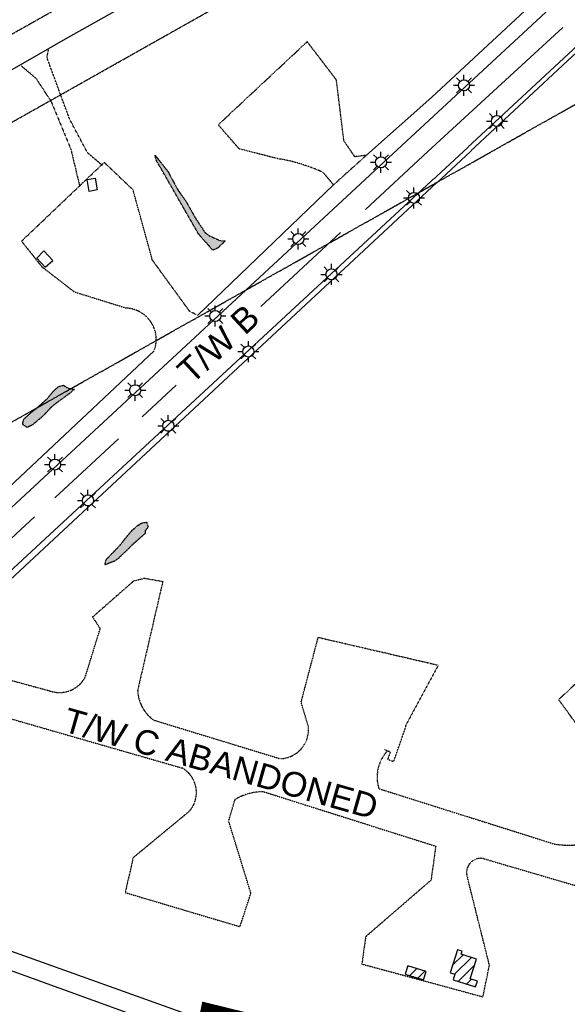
# Model space of a CAD drawing. Header units: feet. Extents: x 0 to 208040, y 0 to 211214.
# Tile 50 of 71: x 197611 to 198502, y 199630 to 201233. Entities that reach past the tile are written whole.
import ezdxf
from ezdxf.enums import TextEntityAlignment as Align

# ---------------------------------------------------------------- set-up
doc = ezdxf.new("R2010")
doc.units = ezdxf.units.FT
doc.header["$LTSCALE"] = 0.5
doc.header["$MEASUREMENT"] = 0
doc.header["$XCLIPFRAME"] = 0
for name, pattern in [('CENTER2', [1.125, 0.75, -0.125, 0.125, -0.125]), ('HIDDEN2', [0.1875, 0.125, -0.0625]), ('PHANTOM2', [1.25, 0.625, -0.125, 0.125, -0.125, 0.125, -0.125])]:
    doc.linetypes.add(name, pattern=pattern)
for name, color, linetype in [('1-OFA', 13, 'CENTER2'), ('1-RSA', 13, 'CENTER2'), ('ABBANDONTW', 5, 'HIDDEN2'), ('AIR-MARKING', 5, 'CONTINUOUS'), ('AIR-PAVED-T', 7, 'CONTINUOUS'), ('f-apboundarytext', 42, 'CONTINUOUS'), ('F-BRL', 110, 'PHANTOM2'), ('Future Property Line', 251, 'PHANTOM2'), ('image', 7, 'CONTINUOUS'), ('MA-BLDG', 11, 'CONTINUOUS'), ('MA-BLDGHATCH', 11, 'CONTINUOUS'), ('MA-STRUCT', 11, 'CONTINUOUS'), ('MISC-UTILITY', 11, 'CONTINUOUS'), ('R-DIRT', 11, 'HIDDEN2'), ('R-PAVED', 11, 'CONTINUOUS'), ('RUNWAYLIGHTS', 11, 'CONTINUOUS'), ('STREAM', 11, 'PHANTOM2'), ('TAXIWYPAVED', 5, 'CONTINUOUS'), ('Water', 5, 'CONTINUOUS')]:
    doc.layers.add(name, color=color, linetype=linetype)
doc.styles.add('ARIAL', font='ARIAL.TTF')
picture_1 = doc.add_image_def('image1.jpg', size_in_pixel=(2000, 2400))

msp = doc.modelspace()

# ---------------------------------------------------------------- hatches: boundary and pattern name
at = {"layer": 'MA-BLDGHATCH'}
h = msp.add_hatch(dxfattribs=at)
h.set_pattern_fill('ANSI31', color=256, scale=100, style=0)
h.paths.add_polyline_path([(198110, 198944.9), (198064.8, 198954.3), (198043.7, 198853.1), (198066.8, 198848.3), (198069, 198858.8), (198090.8, 198854.2), (198092.6, 198862.7), (198101.7, 198860.8), (198104.3, 198873.5), (198095.5, 198875.3)])
h.paths.add_polyline_path([(198173.2, 198920.1), (198146.7, 198924.6), (198142.7, 198900.4), (198169.1, 198895.9)])
h.paths.add_polyline_path([(198354.1, 199704.2), (198329, 199712.2), (198330.5, 199716.8), (198322.8, 199719.2), (198310.9, 199681.8), (198318.7, 199679.3), (198315.9, 199670.4), (198352.4, 199658.7), (198355.5, 199668.3), (198343.9, 199672)])
h = msp.add_hatch(dxfattribs=at)
h.set_pattern_fill('ANSI31', color=256, scale=100, style=0)
h.paths.add_polyline_path([(198271.9, 199683.6), (198242.1, 199693.2), (198237.8, 199679.7), (198267.5, 199670.1)])
at = {"layer": 'Water'}
h = msp.add_hatch(dxfattribs=at)
h.set_pattern_fill('DOTS', color=256, scale=200, angle=20, style=0)
edge = h.paths.add_edge_path()
edge.add_line((196741.2, 200506.5), (196733.2, 200508.3))
edge.add_line((196733.2, 200508.3), (196719.5, 200518.4))
edge.add_line((196719.5, 200518.4), (196712.3, 200522.5))
edge.add_line((196712.3, 200522.5), (196695.8, 200529.9))
edge.add_line((196695.8, 200529.9), (196679.5, 200535.9))
edge.add_line((196679.5, 200535.9), (196664.7, 200544.2))
edge.add_line((196664.7, 200544.2), (196660.9, 200551.5))
edge.add_line((196660.9, 200551.5), (196662.1, 200559.6))
edge.add_line((196662.1, 200559.6), (196664.4, 200567.6))
edge.add_line((196664.4, 200567.6), (196668.3, 200575.1))
edge.add_line((196668.3, 200575.1), (196674, 200581.9))
edge.add_line((196674, 200581.9), (196694.2, 200597.2))
edge.add_line((196694.2, 200597.2), (196768.6, 200641.9))
edge.add_line((196768.6, 200641.9), (196807, 200670))
edge.add_line((196807, 200670), (196817.3, 200673.5))
edge.add_line((196817.3, 200673.5), (196823.5, 200674.7))
edge.add_line((196823.5, 200674.7), (196832.9, 200677.7))
edge.add_line((196832.9, 200677.7), (196847.8, 200687.8))
edge.add_line((196847.8, 200687.8), (196878.6, 200706.3))
edge.add_line((196878.6, 200706.3), (196884.9, 200711.6))
edge.add_line((196884.9, 200711.6), (196892.8, 200717.3))
edge.add_line((196892.8, 200717.3), (196899.9, 200723))
edge.add_line((196899.9, 200723), (196906.5, 200726.3))
edge.add_line((196906.5, 200726.3), (196924.6, 200736.4))
edge.add_line((196924.6, 200736.4), (196957.1, 200753.6))
edge.add_line((196957.1, 200753.6), (196965.7, 200759.2))
edge.add_line((196965.7, 200759.2), (197105.2, 200838.8))
edge.add_line((197105.2, 200838.8), (197130.7, 200849.9))
edge.add_line((197130.7, 200849.9), (197138, 200853.7))
edge.add_line((197138, 200853.7), (197149, 200858.5))
edge.add_line((197149, 200858.5), (197161.6, 200865.6))
edge.add_line((197161.6, 200865.6), (197194.7, 200885.7))
edge.add_line((197194.7, 200885.7), (197201.7, 200891.2))
edge.add_line((197201.7, 200891.2), (197209, 200895))
edge.add_line((197209, 200895), (197216.6, 200891.7))
edge.add_line((197216.6, 200891.7), (197214.3, 200883.7))
edge.add_line((197214.3, 200883.7), (197206.6, 200879.1))
edge.add_line((197206.6, 200879.1), (197198.1, 200874.8))
edge.add_line((197198.1, 200874.8), (197190.7, 200869.9))
edge.add_line((197190.7, 200869.9), (197176.9, 200859.7))
edge.add_line((197176.9, 200859.7), (197129.7, 200834.1))
edge.add_line((197129.7, 200834.1), (197096, 200811.8))
edge.add_line((197096, 200811.8), (197016.5, 200770.1))
edge.add_line((197016.5, 200770.1), (196985.3, 200750.3))
edge.add_line((196985.3, 200750.3), (196929.3, 200721.9))
edge.add_line((196929.3, 200721.9), (196904.9, 200712.6))
edge.add_line((196904.9, 200712.6), (196897.5, 200708.2))
edge.add_line((196897.5, 200708.2), (196870.1, 200685))
edge.add_line((196870.1, 200685), (196853.1, 200673.5))
edge.add_line((196853.1, 200673.5), (196846.6, 200667.6))
edge.add_line((196846.6, 200667.6), (196838.7, 200658.6))
edge.add_line((196838.7, 200658.6), (196822.4, 200631.1))
edge.add_line((196822.4, 200631.1), (196795.2, 200590))
edge.add_line((196795.2, 200590), (196788.1, 200583.9))
edge.add_line((196788.1, 200583.9), (196780, 200578.9))
edge.add_arc((196843.8, 200501.5), 100.3, 129.475, 160.5937)
edge.add_line((196749.2, 200534.8), (196741.2, 200506.5))
h.paths.add_polyline_path([(197699.6, 200631.6), (197693.4, 200626), (197668.6, 200608), (197661.2, 200601.7), (197647.2, 200586.8), (197630.8, 200573.3), (197622.9, 200569.5), (197615.5, 200574.5), (197617, 200582.6), (197631.1, 200595.5), (197638, 200600.5), (197655.5, 200616.3), (197666.3, 200629.4), (197673.7, 200636), (197681.9, 200638.3), (197689.4, 200633.6)])
h.paths.add_polyline_path([(197526, 200633.9), (197524.1, 200635.3), (197518.2, 200641.8), (197515.3, 200650.1), (197515.2, 200658.3), (197518.3, 200675.6), (197519.6, 200692.2), (197524.6, 200685.3), (197530.9, 200679.9), (197532.9, 200671.4), (197535.2, 200653.3), (197535.6, 200645), (197533.6, 200636.7), (197527.4, 200631.1)])
h.paths.add_polyline_path([(197589.6, 201099.5), (197585.2, 201088.2), (197580.8, 201082.4), (197576, 201078.6), (197566.7, 201074.8), (197545, 201067.8), (197536.8, 201066.2), (197537, 201075), (197542.9, 201080.9), (197556.4, 201090.7), (197563.3, 201094.1)])
h.paths.add_polyline_path([(197830.9, 201012.9), (197852, 200986), (197868.5, 200955.5), (197880.6, 200938.7), (197896.6, 200910.5), (197912.5, 200886.4), (197919.4, 200881.5), (197936.9, 200873.7), (197945.1, 200873.1), (197932.5, 200861.3), (197924.9, 200858.1), (197901.8, 200884.3), (197832.5, 201005.3)])
h.paths.add_polyline_path([(197815, 200397.3), (197796.1, 200380.5), (197771.9, 200356.9), (197765, 200352), (197749.2, 200345.8), (197751.6, 200354.6), (197774.7, 200378.6), (197787.3, 200395), (197792.9, 200401.2), (197801.5, 200409.1), (197808.7, 200413.7), (197817.1, 200415.5), (197819.5, 200407.5), (197814.6, 200401)])

# ---------------------------------------------------------------- linework, layer by layer
at = {"layer": 'ABBANDONTW'}
for p, q in [((198121.2, 200964.5, 9.7), (198174.8, 201012.7, 9.7)), ((198219.3, 200025.9, 29.7), (198239.2, 200083, 29.7)), ((198203.8, 200045.1, 29.7), (198213.7, 200041.7, 29.7)), ((198213.7, 200041.7, 29.7), (198209.4, 200029.3, 29.7)), ((198209.4, 200029.3, 29.7), (198219.3, 200025.9, 29.7))]:
    msp.add_line(p, q, dxfattribs=at)
for points, elevation in [([(198174.5, 201012.7), (198156.1, 201010.2), (198138.2, 201036.2), (198126, 201135.4), (198078.5, 201197.5), (197933.7, 201062.2), (197967.2, 201023.7), (198034, 201006.7, -0.061602), (198104.3, 200984.8), (198121, 200964.7)], 9.7), ([(197898.4, 200752.7), (197887.2, 200758.6), (197826.7, 200841.9), (197795.1, 200956.3), (197748.3, 201001), (197613.7, 200872.8), (197646.6, 200831.3), (197699.6, 200790.3), (197784.8, 200763.8, -0.497597), (197830, 200695.8, -0.497597)], 9.7), ([(197591.5, 200159.3), (197660.3, 200140.6, 0.372139), (197717.4, 200163.5), (197741.8, 200242.3), (197729.4, 200261.1), (197770.7, 200297.4), (197796.1, 200319.6), (197813.4, 200324.2), (197843.5, 200318.9), (197802.6, 200141.9, 0.229983), (197828.3, 200093.3), (198034.4, 200030.3, 0.439383), (198080.3, 200083), (198068.6, 200122.3), (198096.4, 200227.9), (198291.8, 200182.6), (198238.1, 200083.4, 0.340781)], 14.4), ([(197598.4, 200094.7), (197875.1, 200015.1, -0.479867), (197886.2, 199944.2), (197795.4, 199869.2), (197782.3, 199812.4), (197969.1, 199756.9), (197986.9, 199811.2), (197950.7, 199928.9), (197961, 199963.7, -0.143062), (198008.1, 199976.4), (198287.6, 199887.9), (198279.9, 199832.5), (198173.6, 199740.5), (198167.4, 199696.1), (198364.4, 199642.7), (198375, 199694.2), (198339.4, 199836.3, -0.591485), (198365.3, 199867.7), (198527.2, 199820.2, -0.088513)], 29.1)]:
    msp.add_lwpolyline(points, format="xyb", dxfattribs=dict(at, elevation=elevation))
at = {"layer": 'AIR-MARKING'}
msp.add_line((197539.6, 200386.2, 4), (198240.1, 201035.4, 4), dxfattribs=at)
at = {"layer": 'AIR-MARKING', "elevation": 11.4}
for points in [[(198132.9, 200887.1), (198003.3, 200766.6)], [(197865.2, 200638.3), (197809.7, 200586.8)], [(197771.4, 200551.2), (197667.8, 200454.9)], [(197634.6, 200424.1), (197504.2, 200302.9), (197468.3, 200268.6), (197442, 200245.2), (197414.7, 200230.2), (197392.6, 200221.7), (197391.5, 200221.5)]]:
    msp.add_lwpolyline(points, dxfattribs=at)
at = {"layer": 'MA-BLDG'}
for points, elevation in [([(198355.5, 199668.3), (198343.9, 199672), (198354.1, 199704.2), (198329, 199712.2), (198330.5, 199716.8), (198322.8, 199719.2), (198310.9, 199681.8), (198318.7, 199679.3), (198315.9, 199670.4), (198352.4, 199658.7)], 27.2), ([(198271.9, 199683.6), (198242.1, 199693.2), (198237.8, 199679.7), (198267.5, 199670.1)], 26.7)]:
    msp.add_lwpolyline(points, close=True, dxfattribs=dict(at, elevation=elevation))
at = {"layer": 'MA-STRUCT', "elevation": 18.7}
msp.add_lwpolyline([(197736.6, 200956.2), (197723.8, 200953.9), (197720.5, 200973.1), (197733.3, 200975.3)], close=True, dxfattribs=at)
at = {"layer": 'MISC-UTILITY', "elevation": 11.8}
msp.add_lwpolyline([(197638.4, 200845.3), (197652, 200830.3), (197664.6, 200841.2), (197649.7, 200857.1)], close=True, dxfattribs=at)
at = {"layer": 'R-DIRT'}
for points, elevation in [([(197745.1, 200996.1), (197721, 201016.8), (197691.8, 201071.8), (197655.1, 201171.5), (197657.7, 201185.5)], 9.7), ([(197612.9, 201158.5), (197636.8, 201138.4), (197661.7, 201100.4), (197693.9, 201022.6), (197708.4, 200961.7)], 5.9)]:
    msp.add_lwpolyline(points, dxfattribs=dict(at, elevation=elevation))
at = {"layer": 'R-PAVED'}
msp.add_line((197512.5, 199747.3), (197916.7, 199602.4), dxfattribs=at)
at = {"layer": 'R-PAVED', "elevation": 13.8}
msp.add_lwpolyline([(197444.2, 199016.8, 0.193495), (197477.2, 199009.7), (197726, 199041.3, 0.117457), (197751.7, 199054.3, 0.211037), (197758.9, 199066.9), (197836.1, 199437.4), (197861.3, 199558.2), (197861.3, 199558.4), (197861.9, 199560.9, 0.287139), (197840.7, 199596.6), (197563.9, 199697.1, 0.373669), (197506.3, 199664.2), (197446, 199472.4), (197436.9, 199477, 0.361249), (197428.4, 199495.3)], format="xyb", dxfattribs=at)
at = {"layer": 'RUNWAYLIGHTS'}
for p, q in [((198327.2, 201132.9, 9.9), (198321.4, 201138.7, 9.9)), ((198333.5, 201135.6, 9.9), (198333.5, 201143.7, 9.9)), ((198339.9, 201132.9, 9.9), (198345.6, 201138.7, 9.9)), ((198316.4, 201126.6, 9.9), (198324.5, 201126.6, 9.9)), ((198327.2, 201120.2, 9.9), (198321.4, 201114.5, 9.9)), ((198339.9, 201120.2, 9.9), (198345.6, 201114.5, 9.9)), ((198342.5, 201126.6, 9.9), (198350.6, 201126.6, 9.9)), ((198333.5, 201109.5, 9.9), (198333.5, 201117.6, 9.9)), ((198380.7, 201074.7, 9.7), (198375, 201080.5, 9.7)), ((198387.1, 201077.4, 9.7), (198387.1, 201085.5, 9.7)), ((198393.5, 201074.7, 9.7), (198399.2, 201080.5, 9.7)), ((198370, 201068.4, 9.7), (198378.1, 201068.4, 9.7)), ((198396.1, 201068.4, 9.7), (198404.2, 201068.4, 9.7)), ((198192.1, 201007.7, 9.9), (198186.4, 201013.4, 9.9)), ((198198.5, 201010.3, 9.9), (198198.5, 201018.4, 9.9)), ((198204.9, 201007.7, 9.9), (198210.6, 201013.4, 9.9)), ((198181.4, 201001.3, 9.9), (198189.5, 201001.3, 9.9)), ((198192.1, 200994.9, 9.9), (198186.4, 200989.2, 9.9)), ((198198.5, 200984.2, 9.9), (198198.5, 200992.3, 9.9)), ((198204.9, 200994.9, 9.9), (198210.6, 200989.2, 9.9)), ((198207.5, 201001.3, 9.9), (198215.6, 201001.3, 9.9)), ((198252.2, 200952.3, 9.8), (198252.2, 200960.4, 9.8)), ((198245.9, 200949.6, 9.8), (198240.1, 200955.3, 9.8)), ((198235.1, 200943.3, 9.8), (198243.2, 200943.3, 9.8)), ((198245.9, 200936.9, 9.8), (198240.1, 200931.2, 9.8)), ((198252.2, 200926.2, 9.8), (198252.2, 200934.3, 9.8)), ((198057.7, 200882.8, 9.9), (198052, 200888.5, 9.9)), ((198064, 200885.4, 9.9), (198064, 200893.5, 9.9)), ((198070.4, 200882.8, 9.9), (198076.1, 200888.5, 9.9)), ((198046.9, 200876.4, 9.9), (198055, 200876.4, 9.9)), ((198057.7, 200870, 9.9), (198052, 200864.3, 9.9)), ((198064, 200859.3, 9.9), (198064, 200867.4, 9.9)), ((198070.4, 200870, 9.9), (198076.1, 200864.3, 9.9)), ((198073, 200876.4, 9.9), (198081.1, 200876.4, 9.9)), ((198118, 200827.7, 9.9), (198118, 200835.8, 9.9)), ((198100.9, 200818.7, 9.9), (198109, 200818.7, 9.9)), ((198111.7, 200825.1, 9.9), (198105.9, 200830.8, 9.9)), ((198124.4, 200825.1, 9.9), (198130.1, 200830.8, 9.9)), ((198127, 200818.7, 9.9), (198135.1, 200818.7, 9.9)), ((198111.7, 200812.3, 9.9), (198105.9, 200806.6, 9.9)), ((198118, 200801.6, 9.9), (198118, 200809.7, 9.9)), ((198124.4, 200812.3, 9.9), (198130.1, 200806.6, 9.9)), ((197928.9, 200760.1, 10.2), (197928.9, 200768.2, 10.2)), ((197922.6, 200757.5, 10.2), (197916.9, 200763.2, 10.2)), ((197935.3, 200757.5, 10.2), (197941, 200763.2, 10.2)), ((197911.8, 200751.1, 10.2), (197919.9, 200751.1, 10.2)), ((197922.6, 200744.7, 10.2), (197916.9, 200739, 10.2)), ((197928.9, 200734, 10.2), (197928.9, 200742.1, 10.2)), ((197935.3, 200744.7, 10.2), (197941, 200739, 10.2)), ((197937.9, 200751.1, 10.2), (197946, 200751.1, 10.2)), ((197976.3, 200699.5, 10.2), (197970.6, 200705.3, 10.2)), ((197982.7, 200702.2, 10.2), (197982.7, 200710.3, 10.2)), ((197989.1, 200699.5, 10.2), (197994.8, 200705.3, 10.2)), ((197965.6, 200693.2, 10.2), (197973.7, 200693.2, 10.2)), ((197991.7, 200693.2, 10.2), (197999.8, 200693.2, 10.2)), ((197976.3, 200686.8, 10.2), (197970.6, 200681.1, 10.2)), ((197982.7, 200676.1, 10.2), (197982.7, 200684.2, 10.2)), ((197989.1, 200686.8, 10.2), (197994.8, 200681.1, 10.2)), ((197792.2, 200636.6, 10.5), (197786.5, 200642.3, 10.5)), ((197798.6, 200639.2, 10.5), (197798.6, 200647.3, 10.5)), ((197805, 200636.6, 10.5), (197810.7, 200642.3, 10.5)), ((197781.5, 200630.2, 10.5), (197789.6, 200630.2, 10.5)), ((197792.2, 200623.8, 10.5), (197786.5, 200618.1, 10.5)), ((197805, 200623.8, 10.5), (197810.7, 200618.1, 10.5)), ((197807.6, 200630.2, 10.5), (197815.7, 200630.2, 10.5)), ((197798.6, 200613.1, 10.5), (197798.6, 200621.2, 10.5)), ((197846, 200578.7, 10.5), (197840.3, 200584.4, 10.5)), ((197852.4, 200581.3, 10.5), (197852.4, 200589.4, 10.5)), ((197858.8, 200578.7, 10.5), (197864.5, 200584.4, 10.5)), ((197835.3, 200572.3, 10.5), (197843.4, 200572.3, 10.5)), ((197846, 200566, 10.5), (197840.3, 200560.2, 10.5)), ((197852.4, 200555.2, 10.5), (197852.4, 200563.3, 10.5)), ((197858.8, 200566, 10.5), (197864.5, 200560.2, 10.5)), ((197861.4, 200572.3, 10.5), (197869.5, 200572.3, 10.5)), ((197661.7, 200515.5, 10.9), (197656, 200521.2, 10.9)), ((197668, 200518.2, 10.9), (197668, 200526.3, 10.9)), ((197674.4, 200515.5, 10.9), (197680.1, 200521.2, 10.9)), ((197650.9, 200509.2, 10.9), (197659, 200509.2, 10.9)), ((197661.7, 200502.8, 10.9), (197656, 200497.1, 10.9)), ((197668, 200492.1, 10.9), (197668, 200500.2, 10.9)), ((197674.4, 200502.8, 10.9), (197680.1, 200497.1, 10.9)), ((197677, 200509.2, 10.9), (197685.1, 200509.2, 10.9)), ((197715.4, 200457.1, 10.8), (197709.7, 200462.9, 10.8)), ((197721.8, 200459.8, 10.8), (197721.8, 200467.9, 10.8)), ((197728.1, 200457.1, 10.8), (197733.9, 200462.9, 10.8)), ((197704.7, 200450.8, 10.8), (197712.8, 200450.8, 10.8)), ((197730.8, 200450.8, 10.8), (197738.9, 200450.8, 10.8)), ((197715.4, 200444.4, 10.8), (197709.7, 200438.7, 10.8)), ((197721.8, 200433.7, 10.8), (197721.8, 200441.8, 10.8)), ((197728.1, 200444.4, 10.8), (197733.9, 200438.7, 10.8))]:
    msp.add_line(p, q, dxfattribs=at)
for centre in [(198333.5, 201126.6, 9.9), (198387.1, 201068.4, 9.7), (198198.5, 201001.3, 9.9), (198064, 200876.4, 9.9), (198118, 200818.7, 9.9), (197928.9, 200751.1, 10.2), (197982.7, 200693.2, 10.2), (197798.6, 200630.2, 10.5), (197852.4, 200572.3, 10.5), (197668, 200509.2, 10.9), (197721.8, 200450.8, 10.8)]:
    msp.add_circle(centre, 9, dxfattribs=at)
at = {"layer": 'STREAM'}
for points, elevation in [([(197830.9, 201012.9), (197852, 200986), (197868.5, 200955.5), (197880.6, 200938.7), (197896.6, 200910.5), (197912.5, 200886.4), (197919.4, 200881.5), (197936.9, 200873.7), (197945.1, 200873.1), (197932.5, 200861.3), (197924.9, 200858.1), (197901.8, 200884.3), (197832.5, 201005.3)], 8.4), ([(197699.6, 200631.6), (197693.4, 200626), (197668.6, 200608), (197661.2, 200601.7), (197647.2, 200586.8), (197630.8, 200573.3), (197622.9, 200569.5), (197615.5, 200574.5), (197617, 200582.6), (197631.1, 200595.5), (197638, 200600.5), (197655.5, 200616.3), (197666.3, 200629.4), (197673.7, 200636), (197681.9, 200638.3), (197689.4, 200633.6)], 8.9), ([(197815, 200397.3), (197815, 200397.3), (197796.1, 200380.5), (197771.9, 200356.9), (197765, 200352), (197749.2, 200345.8), (197751.6, 200354.6), (197774.7, 200378.6), (197787.3, 200395), (197792.9, 200401.2), (197801.5, 200409.1), (197808.7, 200413.7), (197817.1, 200415.5), (197819.5, 200407.5), (197814.6, 200401)], 11.1)]:
    msp.add_lwpolyline(points, close=True, dxfattribs=dict(at, elevation=elevation))
at = {"layer": 'TAXIWYPAVED', "elevation": 9.7}
for points in [[(197685.4, 201202.3), (198277.7, 201534.7), (198360.6, 201577.5)], [(198121.2, 200964.5), (197899.9, 200751.9), (197899.8, 200751.9)]]:
    msp.add_lwpolyline(points, dxfattribs=at)
msp.add_lwpolyline([(197829.3, 200694.3), (197501.7, 200386.8, -0.660383), (197450.8, 200403.3), (197460.3, 201073.2), (197685.4, 201202.3)], format="xyb", dxfattribs=at)

# ---------------------------------------------------------------- texts
at = {"layer": 'AIR-PAVED-T', "style": 'ARIAL'}
for s, rotation, p in [('T/W B', 42.8294, (197933.3, 200706.3)), ('T/W C ABANDONED', 344.1358, (197938.2, 200023.3))]:
    msp.add_text(s, height=40, rotation=rotation, dxfattribs=at).set_placement(p, align=Align.MIDDLE)

# ---------------------------------------------------------------- pictures from other files: only their frames are drawn
at = {"layer": 'image'}
image = msp.add_image(picture_1, insert=(189577.4, 187001.2), size_in_units=(14997.8, 17997.4), rotation=0.6, dxfattribs=at)
image.set_boundary_path([(132.996, 330.714), (430.192, 24.765), (1020.87, 15.748), (1441.694, 2.418), (1679.783, 17.58), (1693.604, 9.457), (1619.806, 230.729), (1548.014, 470.558), (1535.763, 774.424), (1569.421, 992.353), (1639.473, 1205.262), (1591.986, 1384.6), (1519.706, 1505.468), (1523.142, 1667.603), (1504.677, 1730.756), (1672.9, 1884.48), (1821.97, 1931.65), (1498.085, 2118.297), (960.466, 2148.074), (673.895, 2165.344), (458.475, 2163.088), (240.59, 2160.806), (87.062, 2055.378), (143.158, 1779.843), (140.638, 1536.635), (138.25, 1280.692), (130.08, 1093.17), (219.456, 785.044), (141.38, 497.97), (132.996, 330.714)])
image.dxf.flags = 15

# ---------------------------------------------------------------- next in the draw order: wipeouts: each hides what was drawn before it
msp.add_wipeout([(198411.8, 200946.5), (198319.5, 201049.9), (198261.7, 200998.4), (198354, 200895)]).dxf.layer = 'f-apboundarytext'

# ---------------------------------------------------------------- next in the draw order: linework, layer by layer
at = {"layer": '1-OFA'}
msp.add_line((196652.5, 200533.3), (201136.3, 203061.7), dxfattribs=at)
at = {"layer": '1-RSA'}
msp.add_line((196467.9, 200572.7), (201074.9, 203170.6), dxfattribs=at)
at = {"layer": 'ABBANDONTW', "elevation": 14.4}
msp.add_lwpolyline([(198209.2, 200043.2, 0.26866), (198195, 199981.6), (198479.9, 199891.6, 0.313074), (198619.5, 199955.8), (198661.2, 199993.4), (198662.6, 200005.6, 0.2513), (198638.9, 200053.1), (198518.3, 200084.3), (198487.7, 200126.6), (198628.5, 200258.5), (198670.4, 200209.5), (198688.1, 200081.5), (198712.8, 200071.3, 0.381166), (198749.4, 200086.3, 0.115024), (198775.6, 200227.6), (198775.3, 200285.3), (198788.8, 200287.9), (198784.9, 200578.9, 0.096543), (198772, 200662.3), (198578.9, 201168), (198562.5, 201187.8), (198519.2, 201181.3)], format="xyb", dxfattribs=at)
at = {"layer": 'AIR-MARKING'}
for points, elevation in [([(198240.1, 201035.4), (199182.2, 201908.6), (199199.8, 201922.2), (199224.7, 201939.2), (199260.2, 201959.6), (200219, 202500)], 15.3), ([(197432.7, 200172.3), (197438.7, 200181.3), (197457.4, 200204.2), (197555.8, 200299.2), (198420.9, 201100.8), (198548.6, 201219.8)], 10.7), ([(198274.5, 201018.6), (198494.2, 201220.8)], 9.9), ([(198274.5, 201018.6), (198173.2, 200924.5)], 11.4)]:
    msp.add_lwpolyline(points, dxfattribs=dict(at, elevation=elevation))
at = {"layer": 'F-BRL', "ltscale": 2}
msp.add_line((196776.1, 200115.1), (200696.7, 202325.9), dxfattribs=at)
at = {"layer": 'Future Property Line', "const_width": 30}
msp.add_lwpolyline([(199958.5, 201566), (199518, 201274, 0.24035), (199171.2, 200671), (199115.8, 200308.9, -0.112692), (199040.7, 200084.2), (198995.6, 200017.4), (198715.9, 199615.5, 0.072505), (198626.4, 199442.7), (197919.3, 199616.6), (197686.8, 198484.7), (197490.9, 197891.7), (197503.5, 197445), (197569.9, 197441.6), (197558.4, 197214.5), (197369.7, 197224), (197409.9, 195804.9)], format="xyb", dxfattribs=at)
at = {"layer": 'RUNWAYLIGHTS'}
for p, q in [((198380.7, 201062, 9.7), (198375, 201056.3, 9.7)), ((198387.1, 201051.3, 9.7), (198387.1, 201059.4, 9.7)), ((198393.5, 201062, 9.7), (198399.2, 201056.3, 9.7)), ((198258.6, 200949.6, 9.8), (198264.3, 200955.3, 9.8)), ((198258.6, 200936.9, 9.8), (198264.3, 200931.2, 9.8)), ((198261.2, 200943.3, 9.8), (198269.3, 200943.3, 9.8))]:
    msp.add_line(p, q, dxfattribs=at)
msp.add_circle((198252.2, 200943.3, 9.8), 9, dxfattribs=at)
at = {"layer": 'TAXIWYPAVED'}
for points, elevation in [([(198478.1, 201290.6), (198281.4, 201107.1), (198174.8, 201012.7)], 9.7), ([(198517.7, 201181.1), (197595.1, 200321.6), (197514.8, 200242.3)], 14.4)]:
    msp.add_lwpolyline(points, dxfattribs=dict(at, elevation=elevation))

doc.saveas('drawing.dxf')
